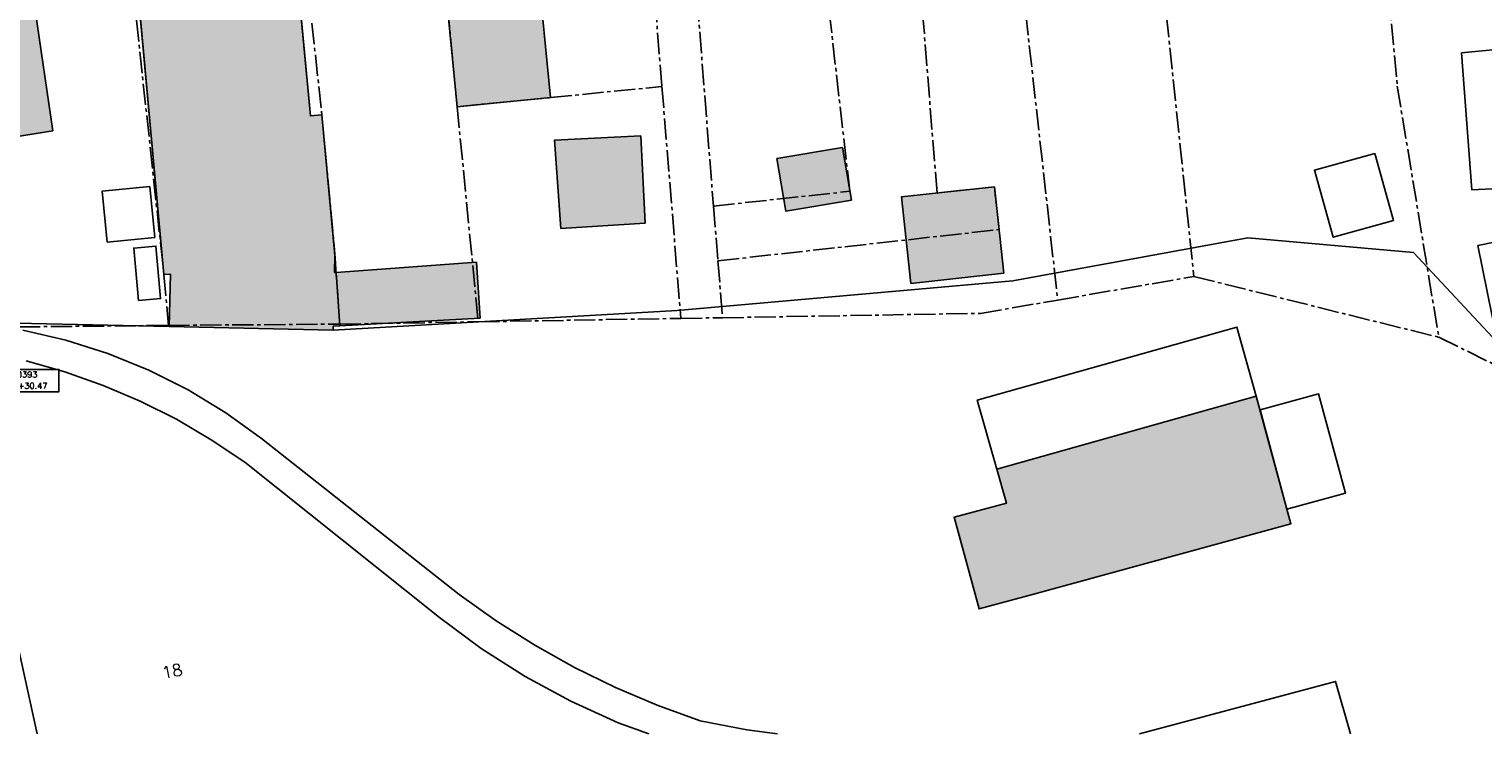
# Model space of a CAD drawing. Header units: metres. Extents: x 202952 to 203755, y 349031 to 349702.
# Tile 39 of 84: x 203302 to 203400, y 349280 to 349327. Entities that reach past the tile are written whole.
import ezdxf
from ezdxf.enums import TextEntityAlignment as Align

# ---------------------------------------------------------------- set-up
doc = ezdxf.new("R2010")
doc.units = ezdxf.units.M
doc.linetypes.add('1-200 CENTER', pattern=[4.28625, 2.8575, -0.47625, 0.47625, -0.47625])
for name, color, linetype in [('bgt.onbegroeidterreindeel', 252, 'Continuous'), ('PH-BEST-BEBOUWING', 1, 'Continuous'), ('PH-BEST-BEBOUWING-ARCERING', 254, 'Continuous'), ('PH-BEST-HUISNUMMER', 7, 'Continuous'), ('PH-BEST-KADASTRALE-GRENS', 240, '1-200 CENTER'), ('PH-BEST-RIO-TEKST-PUTTENSTAAT', 8, 'Continuous'), ('PH-BEST-WEGDEEL', 254, 'Continuous')]:
    doc.layers.add(name, color=color, linetype=linetype)
doc.styles.add('ROMANS', font='romans.shx')

# ---------------------------------------------------------------- blocks, each defined once
blk = doc.blocks.new('Puttenstaat bestaand')
blk.add_wipeout([(0, 0), (4, 0), (4, 1.5), (0, 1.5)])
blk.add_lwpolyline([(0, 0), (4, 0), (4, 1.5), (0, 1.5)], close=True)
at = {"style": 'ROMANS'}
for tag, p in [('NR', (0.066, 0.955)), ('PD', (0.066, 0.203))]:
    blk.add_attdef(tag, p, '', height=0.4, dxfattribs=at)

msp = doc.modelspace()

# ---------------------------------------------------------------- hatches: boundary and pattern name
at = {"layer": 'PH-BEST-BEBOUWING-ARCERING'}
for points in [[(203308.795, 349338.631), (203307.749, 349338.552), (203307.738, 349338.55), (203307.294, 349341.745), (203307.871, 349343.003), (203312.465, 349343.394), (203311.728, 349352.034), (203311.7, 349352.36), (203311.67, 349352.72), (203318.226, 349353.278), (203318.76, 349347.3), (203320.172, 349332.172), (203321.17, 349321.484), (203321.945, 349321.556), (203322.819, 349312.109), (203322.793, 349310.972), (203322.901, 349310.98), (203323.147, 349307.385), (203322.71, 349307.36), (203322.704, 349307.101), (203311.702, 349307.354), (203311.783, 349310.87), (203311.349, 349310.829), (203309.573, 349330.156)], [(203307.18, 349341.725), (203307.598, 349338.525), (203308.585, 349331.714), (203302.376, 349330.805), (203302.701, 349328.581), (203303.886, 349320.49), (203300.095, 349319.882), (203298.588, 349330.25), (203297.521, 349337.411), (203297.479, 349337.691), (203300.257, 349338.089), (203299.4, 349344.02), (203298.54, 349349.96), (203305.93, 349351.03), (203305.992, 349350.601), (203306.284, 349348.585)], [(203333.133, 349331.331), (203336.413, 349331.65), (203337.283, 349322.716), (203331.022, 349322.098), (203330.15, 349331.04), (203330.455, 349331.07)], [(203343.344, 349320.151), (203343.63, 349314.284), (203337.978, 349313.926), (203337.549, 349319.865)], [(203356.87, 349319.36), (203357.465, 349315.836), (203353.06, 349315.092), (203352.465, 349318.616)], [(203367.692, 349310.92), (203361.46, 349310.241), (203360.829, 349316.054), (203367.056, 349316.732)], [(203322.901, 349310.98), (203332.307, 349311.664), (203332.559, 349307.914), (203323.147, 349307.385)], [(203369.616, 349289.37), (203366.034, 349288.394), (203364.352, 349294.546), (203367.87, 349295.483), (203367.215, 349297.774), (203384.629, 349302.669), (203386.95, 349294.11)]]:
    msp.add_hatch(color=256, dxfattribs=at).paths.add_polyline_path(points, flags=17)
for points in [[(203308.796, 349338.631), (203307.75, 349338.552), (203307.739, 349338.55), (203307.295, 349341.745), (203307.872, 349343.003), (203312.466, 349343.394), (203311.729, 349352.034), (203311.701, 349352.36), (203311.671, 349352.72), (203318.227, 349353.278), (203318.761, 349347.3), (203320.173, 349332.172), (203321.171, 349321.484), (203321.946, 349321.556), (203322.82, 349312.109), (203322.794, 349310.972), (203322.902, 349310.98), (203323.148, 349307.385), (203322.711, 349307.36), (203322.705, 349307.101), (203311.703, 349307.354), (203311.784, 349310.87), (203311.35, 349310.829), (203309.574, 349330.156)], [(203307.181, 349341.725), (203307.599, 349338.525), (203308.586, 349331.714), (203302.377, 349330.805), (203302.702, 349328.581), (203303.887, 349320.49), (203300.096, 349319.882), (203298.589, 349330.25), (203297.522, 349337.411), (203297.48, 349337.691), (203300.258, 349338.089), (203299.401, 349344.02), (203298.541, 349349.96), (203305.931, 349351.03), (203305.993, 349350.601), (203306.285, 349348.585)]]:
    msp.add_hatch(color=256, dxfattribs=at).paths.add_polyline_path(points)

# ---------------------------------------------------------------- linework, layer by layer
at = {"layer": 'bgt.onbegroeidterreindeel'}
for p, q in [((203321.17, 349321.484), (203320.172, 349332.172)), ((203309.573, 349330.156), (203311.349, 349310.829)), ((203303.886, 349320.49), (203302.701, 349328.581)), ((203321.945, 349321.556), (203321.17, 349321.484)), ((203322.819, 349312.109), (203321.945, 349321.556)), ((203300.095, 349319.882), (203303.886, 349320.49)), ((203384.054, 349313.298), (203368.294, 349310.412)), ((203395.179, 349312.305), (203384.054, 349313.298)), ((203401.735, 349305.285), (203395.179, 349312.305)), ((203322.793, 349310.972), (203322.819, 349312.109)), ((203332.307, 349311.664), (203322.901, 349310.98)), ((203332.559, 349307.914), (203332.307, 349311.664)), ((203311.349, 349310.829), (203311.783, 349310.87)), ((203311.783, 349310.87), (203311.702, 349307.354)), ((203322.901, 349310.98), (203322.793, 349310.972)), ((203368.294, 349310.412), (203345.779, 349308.425)), ((203345.779, 349308.425), (203322.704, 349307.101)), ((203311.702, 349307.354), (203301.426, 349307.577)), ((203323.147, 349307.385), (203332.559, 349307.914)), ((203322.704, 349307.101), (203322.71, 349307.36)), ((203322.71, 349307.36), (203323.147, 349307.385))]:
    msp.add_line(p, q, dxfattribs=at)
for points in [[(203333.133, 349331.331), (203330.455, 349331.07), (203330.15, 349331.04), (203331.022, 349322.098), (203337.283, 349322.716), (203336.413, 349331.65), (203333.133, 349331.331)], [(203398.391, 349325.725), (203399.096, 349316.522), (203402.692, 349316.698), (203401.881, 349326.042), (203398.391, 349325.725)], [(203343.344, 349320.151), (203337.549, 349319.865), (203337.978, 349313.926), (203343.63, 349314.284), (203343.344, 349320.151)], [(203356.87, 349319.36), (203352.465, 349318.616), (203353.06, 349315.092), (203357.465, 349315.836), (203356.87, 349319.36)], [(203367.692, 349310.92), (203367.056, 349316.732), (203360.829, 349316.054), (203361.46, 349310.241), (203367.692, 349310.92)], [(203369.616, 349289.37), (203386.95, 349294.11), (203384.629, 349302.669), (203367.215, 349297.774), (203367.87, 349295.483), (203364.352, 349294.546), (203366.034, 349288.394), (203369.616, 349289.37)]]:
    msp.add_lwpolyline(points, close=True, dxfattribs=at)
for points in [[(203301.426, 349307.577), (203311.702, 349307.354), (203322.704, 349307.101), (203345.779, 349308.425), (203368.294, 349310.412), (203384.054, 349313.298), (203395.179, 349312.305), (203401.735, 349305.285)], [(203352.518, 349280), (203350.453, 349280.275), (203347.316, 349280.889), (203344.443, 349281.928), (203341.63, 349283.121), (203338.887, 349284.465), (203336.221, 349285.956), (203333.64, 349287.59), (203331.151, 349289.361), (203317.896, 349299.832), (203315.495, 349301.558), (203312.966, 349303.09), (203310.325, 349304.418), (203307.587, 349305.535), (203304.77, 349306.433), (203301.891, 349307.107)], [(203302.099, 349305.043), (203304.708, 349304.302), (203307.266, 349303.398), (203309.761, 349302.335), (203312.184, 349301.117), (203314.526, 349299.748), (203316.777, 349298.234), (203329.841, 349287.81), (203332.637, 349285.726), (203335.575, 349283.85), (203338.642, 349282.19), (203341.82, 349280.756), (203343.881, 349280)], [(203259.219, 349280), (203257.687, 349288.411), (203264.514, 349289.696), (203264.267, 349291.153), (203264.721, 349291.239), (203270.897, 349292.408), (203270.492, 349294.452), (203274.188, 349295.115), (203275.672, 349295.381), (203277.911, 349295.782), (203277.461, 349298.144), (203281.874, 349298.983), (203285.565, 349299.685), (203285.735, 349299.717), (203285.636, 349300.232), (203285.226, 349302.369), (203285.93, 349302.49), (203289.769, 349303.153), (203295.712, 349304.178), (203298.91, 349304.389), (203298.997, 349302.548), (203298.602, 349302.485), (203300.364, 349291.349), (203302.846, 349280)], [(203302.846, 349280), (203300.364, 349291.349)], [(203390.944, 349280), (203389.95, 349283.53), (203376.784, 349280)]]:
    msp.add_lwpolyline(points, dxfattribs=at)
at = {"layer": 'PH-BEST-BEBOUWING'}
for points in [[(203307.18, 349341.725), (203307.598, 349338.525), (203308.585, 349331.714), (203302.376, 349330.805), (203302.701, 349328.581), (203303.886, 349320.49), (203300.095, 349319.882), (203298.588, 349330.25), (203297.521, 349337.411), (203297.479, 349337.691), (203300.257, 349338.089), (203299.4, 349344.02), (203298.54, 349349.96), (203305.93, 349351.03), (203305.992, 349350.601), (203306.284, 349348.585), (203307.18, 349341.725)], [(203333.133, 349331.331), (203336.413, 349331.65), (203337.283, 349322.716), (203331.022, 349322.098), (203330.15, 349331.04), (203330.455, 349331.07), (203333.133, 349331.331)], [(203398.391, 349325.725), (203401.881, 349326.042), (203402.692, 349316.698), (203399.096, 349316.522), (203398.391, 349325.725)], [(203343.344, 349320.151), (203343.63, 349314.284), (203337.978, 349313.926), (203337.549, 349319.865), (203343.344, 349320.151)], [(203356.87, 349319.36), (203357.465, 349315.836), (203353.06, 349315.092), (203352.465, 349318.616), (203356.87, 349319.36)], [(203392.571, 349318.97), (203393.83, 349314.471), (203389.787, 349313.34), (203388.528, 349317.839), (203392.571, 349318.97)], [(203310.393, 349316.735), (203310.73, 349313.326), (203307.541, 349313.011), (203307.204, 349316.42), (203310.393, 349316.735)], [(203367.692, 349310.92), (203361.46, 349310.241), (203360.829, 349316.054), (203367.056, 349316.732), (203367.692, 349310.92)], [(203399.481, 349312.792), (203405.744, 349314.07), (203407.008, 349307.877), (203400.744, 349306.599), (203399.481, 349312.792)], [(203309.633, 349309.086), (203309.319, 349312.613), (203310.812, 349312.746), (203311.125, 349309.219), (203309.633, 349309.086)], [(203322.901, 349310.98), (203332.307, 349311.664), (203332.559, 349307.914), (203323.147, 349307.385), (203322.901, 349310.98)], [(203367.215, 349297.774), (203365.912, 349302.409), (203383.326, 349307.304), (203384.629, 349302.669), (203367.215, 349297.774)], [(203369.616, 349289.37), (203366.034, 349288.394), (203364.352, 349294.546), (203367.87, 349295.483), (203367.215, 349297.774), (203384.629, 349302.669), (203386.95, 349294.11), (203369.616, 349289.37)], [(203386.684, 349295.089), (203384.876, 349301.757), (203388.811, 349302.824), (203390.619, 349296.156), (203386.684, 349295.089)]]:
    msp.add_lwpolyline(points, close=True, dxfattribs=at)
msp.add_lwpolyline([(203320.172, 349332.172), (203321.17, 349321.484), (203321.945, 349321.556), (203322.819, 349312.109), (203322.793, 349310.972), (203322.901, 349310.98), (203323.147, 349307.385), (203322.71, 349307.36), (203322.704, 349307.101), (203311.702, 349307.354), (203311.783, 349310.87), (203311.349, 349310.829), (203309.573, 349330.156)], dxfattribs=at)
at = {"layer": 'PH-BEST-KADASTRALE-GRENS', "ltscale": 0.5}
for p, q in [((203365.354, 349362.406), (203371.31, 349309.124)), ((203375.237, 349360.149), (203380.44, 349310.704)), ((203342.032, 349356.961), (203344.758, 349323.453)), ((203344.947, 349357.028), (203348.21, 349315.43)), ((203344.758, 349323.453), (203346.024, 349307.891)), ((203331.022, 349322.098), (203332.43, 349307.662)), ((203348.21, 349315.43), (203348.513, 349311.756)), ((203348.513, 349311.756), (203348.828, 349307.937)), ((203371.31, 349309.124), (203380.44, 349310.704)), ((203380.44, 349310.704), (203396.868, 349306.632)), ((203301.616, 349307.32), (203311.645, 349307.422)), ((203311.645, 349307.422), (203323.139, 349307.506)), ((203323.139, 349307.506), (203332.43, 349307.662)), ((203332.43, 349307.662), (203346.024, 349307.891)), ((203346.024, 349307.891), (203348.828, 349307.937))]:
    msp.add_line(p, q, dxfattribs=at)
for points in [[(203348.513, 349311.756), (203367.371, 349313.85), (203367.056, 349316.732), (203363.21, 349316.301), (203361.314, 349340.11), (203360.377, 349347.844), (203360.25, 349349.011), (203359.55, 349357.36), (203359.45, 349358.3)], [(203348.21, 349315.43), (203357.356, 349316.421), (203352.648, 349357.781)], [(203390.907, 349357.521), (203392.074, 349344.735), (203394.083, 349323.48), (203396.868, 349306.632)], [(203306.969, 349351.344), (203311.349, 349310.829), (203311.645, 349307.422)], [(203319.646, 349342.626), (203321.945, 349321.556), (203322.836, 349311.923), (203323.139, 349307.506)], [(203330.192, 349334.101), (203330.15, 349331.04), (203331.022, 349322.098)], [(203331.022, 349322.098), (203337.283, 349322.716), (203344.758, 349323.453)], [(203348.828, 349307.937), (203366.131, 349308.23), (203371.31, 349309.124)], [(203396.868, 349306.632), (203401.777, 349304.211), (203415.047, 349289.145)], [(203396.868, 349306.632), (203401.777, 349304.211), (203415.047, 349289.145)]]:
    msp.add_lwpolyline(points, dxfattribs=at)
at = {"layer": 'PH-BEST-WEGDEEL'}
for points in [[(203301.891, 349307.107), (203304.77, 349306.433), (203307.587, 349305.535), (203310.325, 349304.418), (203312.966, 349303.09), (203315.495, 349301.558), (203317.896, 349299.832), (203331.151, 349289.361), (203333.64, 349287.59), (203336.221, 349285.956), (203338.887, 349284.465), (203341.63, 349283.121), (203344.443, 349281.928), (203347.316, 349280.889), (203350.453, 349280.275), (203352.518, 349280)], [(203343.881, 349280), (203341.82, 349280.756), (203338.642, 349282.19), (203335.575, 349283.85), (203332.637, 349285.726), (203329.841, 349287.81), (203316.777, 349298.234), (203314.526, 349299.748), (203312.184, 349301.117), (203309.761, 349302.335), (203307.266, 349303.398), (203304.708, 349304.302), (203302.099, 349305.043)]]:
    msp.add_lwpolyline(points, dxfattribs=at)

# ---------------------------------------------------------------- texts
at = {"layer": 'PH-BEST-HUISNUMMER', "style": 'ROMANS'}
msp.add_text('18', height=0.8, rotation=11.8, dxfattribs=at).set_placement((203311.9, 349284.212), align=Align.MIDDLE_CENTER)

# ---------------------------------------------------------------- next in the draw order: block references
at = {"layer": 'PH-BEST-RIO-TEKST-PUTTENSTAAT'}
msp.add_blockref('Puttenstaat bestaand', (203300.308, 349302.969), dxfattribs=at).add_auto_attribs({'PD': 'PD=+30.47', 'NR': 'Nr.50393'})

doc.saveas('drawing.dxf')
